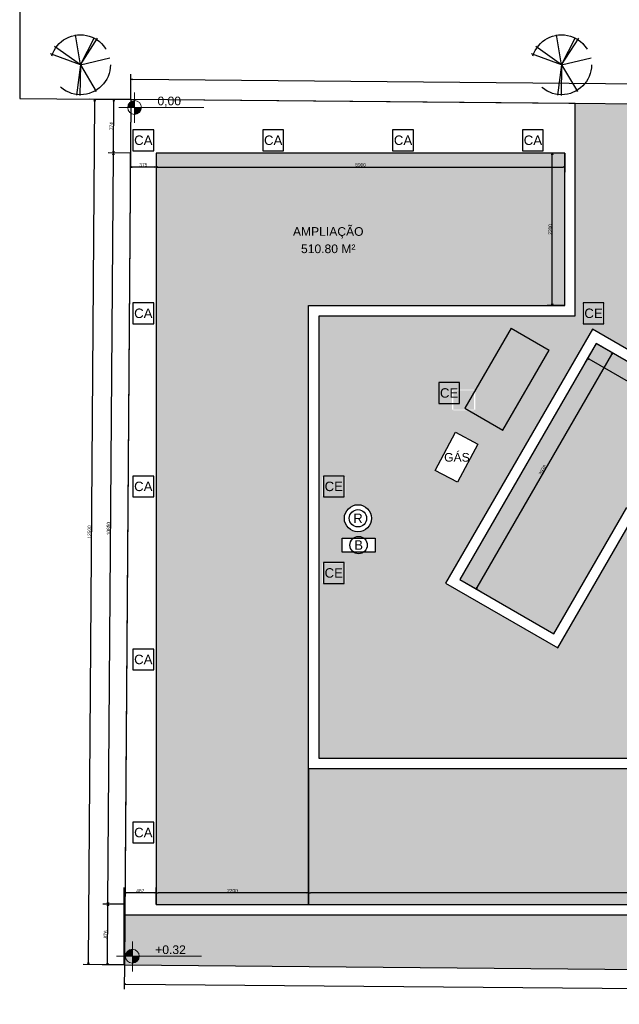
# Model space of a CAD drawing. Header units: millimetres. Extents: x -109 to 627, y -178 to 173.
# Tile 91 of 178: x 161 to 196, y -99 to -42. Entities that reach past the tile are written whole.
import ezdxf
from ezdxf.enums import TextEntityAlignment as Align

# ---------------------------------------------------------------- set-up
doc = ezdxf.new("R2010")
doc.units = ezdxf.units.MM
doc.linetypes.add('ACAD_ISO04W100', pattern=[30, 24, -3, 0, -3])
doc.linetypes.add('TRACEJADO_P', pattern=[0.1875, 0.125, -0.0625])
for name, color, linetype in [('A-PAREDE', 5, 'Continuous'), ('arvore', 74, 'Continuous'), ('BLOCOS', 3, 'Continuous')]:
    doc.layers.add(name, color=color, linetype=linetype)
doc.layers.add('ARQ - COTA_NÍVEL', color=2, linetype='Continuous', lineweight=5)
doc.styles.add('Arial_2', font='arial.ttf', dxfattribs={"height": 0.15})
doc.styles.add('GULIM', font='Gulim.ttf')
doc.styles.get("Standard").update_dxf_attribs({"font": 'arial.ttf'})
doc.dimstyles.new('GULIM-250', dxfattribs={"dimtxt": 0.2, "dimasz": 0.1, "dimexe": 0.3, "dimexo": 0, "dimgap": 0.025, "dimtad": 1, "dimdec": 0, "dimlfac": 250, "dimzin": 12, "dimdsep": 46, "dimtxsty": 'GULIM', "dimblk": 'OPEN30', "dimcen": 0, "dimclrd": 152, "dimclre": 152, "dimclrt": 152, "dimaunit": 1, "dimadec": 0, "dimazin": 0, "dimtfac": 1.875, "dimtdec": 0, "dimtmove": 2, "dimatfit": 3, "dimldrblk": 'OPEN30', "dimfxl": 0, "dimtolj": 1, "dimtzin": 12, "dimlwd": -1, "dimarcsym": 0})

# ---------------------------------------------------------------- blocks, each defined once
blk = doc.blocks.new('_Open30')
at = {"color": 0, "linetype": 'ByBlock', "lineweight": -2}
for p, q in [((-1, 0.27), (0, 0)), ((0, 0), (-1, -0.27)), ((0, 0), (-1, 0))]:
    blk.add_line(p, q, dxfattribs=at)
blk = doc.blocks.new('*D552')
at = {"color": 152, "lineweight": -2, "transparency": 16777216}
for p, q in [((167.415, -92.987), (166.141, -92.978)), ((167.39, -96.49), (166.115, -96.481))]:
    blk.add_line(p, q, dxfattribs=at)
at = {"color": 152, "transparency": 16777216}
blk.add_line((166.416, -96.383), (166.44, -93.08), dxfattribs=at)
at = {"layer": 'Defpoints', "color": 0, "transparency": 16777216}
for p in [(166.441, -92.98), (167.415, -92.987), (167.39, -96.49)]:
    blk.add_point(p, dxfattribs=at)
at = {"color": 152, "transparency": 16777216, "xscale": 0.1, "yscale": 0.1, "zscale": 0.1}
for p, rotation in [((166.441, -92.98), 89.58136189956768), ((166.415, -96.483), 269.5813618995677)]:
    blk.add_blockref('_Open30', p, dxfattribs=dict(at, rotation=rotation))
at = {"color": 152, "transparency": 16777216, "insert": (166.303, -94.73), "char_height": 0.2, "attachment_point": 5, "rotation": 89.5814, "style": 'GULIM'}
blk.add_mtext('\\A1;876', dxfattribs=at)
blk = doc.blocks.new('*D549')
at = {"color": 152, "transparency": 16777216}
blk.add_line((166.442, -92.88), (166.757, -49.681), dxfattribs=at)
at = {"color": 152, "lineweight": -2, "transparency": 16777216}
for p, q in [((167.732, -49.588), (166.458, -49.579)), ((167.415, -92.987), (166.141, -92.978))]:
    blk.add_line(p, q, dxfattribs=at)
at = {"layer": 'Defpoints', "color": 0, "transparency": 16777216}
for p in [(166.758, -49.581), (167.732, -49.588), (167.415, -92.987)]:
    blk.add_point(p, dxfattribs=at)
at = {"color": 152, "transparency": 16777216, "xscale": 0.1, "yscale": 0.1, "zscale": 0.1}
for p, rotation in [((166.758, -49.581), 89.58136189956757), ((166.441, -92.98), 269.5813618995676)]:
    blk.add_blockref('_Open30', p, dxfattribs=dict(at, rotation=rotation))
at = {"color": 152, "transparency": 16777216, "insert": (166.474, -71.279), "char_height": 0.2, "attachment_point": 5, "rotation": 89.5814, "style": 'GULIM'}
blk.add_mtext('\\A1;10850', dxfattribs=at)
blk = doc.blocks.new('*D550')
at = {"color": 152, "lineweight": -2, "transparency": 16777216}
for p, q in [((167.755, -46.491), (166.481, -46.482)), ((167.732, -49.588), (166.458, -49.579))]:
    blk.add_line(p, q, dxfattribs=at)
at = {"color": 152, "transparency": 16777216}
blk.add_line((166.759, -49.481), (166.78, -46.584), dxfattribs=at)
at = {"layer": 'Defpoints', "color": 0, "transparency": 16777216}
for p in [(166.781, -46.484), (167.755, -46.491), (167.732, -49.588)]:
    blk.add_point(p, dxfattribs=at)
at = {"color": 152, "transparency": 16777216, "xscale": 0.1, "yscale": 0.1, "zscale": 0.1}
for p, rotation in [((166.781, -46.484), 89.58136189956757), ((166.758, -49.581), 269.5813618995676)]:
    blk.add_blockref('_Open30', p, dxfattribs=dict(at, rotation=rotation))
at = {"color": 152, "transparency": 16777216, "insert": (166.644, -48.032), "char_height": 0.2, "attachment_point": 5, "rotation": 89.5814, "style": 'GULIM'}
blk.add_mtext('\\A1;774', dxfattribs=at)
blk = doc.blocks.new('*D553')
at = {"color": 152, "transparency": 16777216}
blk.add_line((165.31, -96.375), (165.674, -46.576), dxfattribs=at)
at = {"color": 152, "lineweight": -2, "transparency": 16777216}
for p, q in [((167.755, -46.491), (165.375, -46.474)), ((167.39, -96.49), (165.01, -96.473))]:
    blk.add_line(p, q, dxfattribs=at)
at = {"layer": 'Defpoints', "color": 0, "transparency": 16777216}
for p in [(165.675, -46.476), (167.755, -46.491), (167.39, -96.49)]:
    blk.add_point(p, dxfattribs=at)
at = {"color": 152, "transparency": 16777216, "xscale": 0.1, "yscale": 0.1, "zscale": 0.1}
for p, rotation in [((165.675, -46.476), 89.58136189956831), ((165.31, -96.475), 269.5813618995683)]:
    blk.add_blockref('_Open30', p, dxfattribs=dict(at, rotation=rotation))
at = {"color": 152, "transparency": 16777216, "insert": (165.367, -71.475), "char_height": 0.2, "attachment_point": 5, "rotation": 89.5814, "style": 'GULIM'}
blk.add_mtext('\\A1;12500', dxfattribs=at)
blk = doc.blocks.new('*D551')
at = {"color": 152, "lineweight": -2, "transparency": 16777216}
for p, q in [((167.732, -49.595), (167.732, -50.691)), ((169.231, -49.595), (169.231, -50.691))]:
    blk.add_line(p, q, dxfattribs=at)
at = {"color": 152, "transparency": 16777216}
blk.add_line((169.131, -50.391), (167.832, -50.391), dxfattribs=at)
at = {"layer": 'Defpoints', "color": 0, "transparency": 16777216}
for p in [(167.732, -49.595), (169.231, -49.595), (167.732, -50.391)]:
    blk.add_point(p, dxfattribs=at)
at = {"color": 152, "transparency": 16777216, "xscale": 0.1, "yscale": 0.1, "zscale": 0.1, "rotation": 180}
blk.add_blockref('_Open30', (167.732, -50.391), dxfattribs=at)
at = {"color": 152, "transparency": 16777216, "xscale": 0.1, "yscale": 0.1, "zscale": 0.1}
blk.add_blockref('_Open30', (169.231, -50.391), dxfattribs=at)
at = {"color": 152, "transparency": 16777216, "insert": (168.482, -50.266), "char_height": 0.2, "attachment_point": 5, "style": 'GULIM'}
blk.add_mtext('\\A1;375', dxfattribs=at)
blk = doc.blocks.new('*D554')
at = {"color": 152, "lineweight": -2, "transparency": 16777216}
for p, q in [((169.231, -49.595), (169.231, -50.691)), ((192.831, -49.595), (192.831, -50.691))]:
    blk.add_line(p, q, dxfattribs=at)
at = {"color": 152, "transparency": 16777216}
blk.add_line((169.331, -50.391), (192.731, -50.391), dxfattribs=at)
at = {"layer": 'Defpoints', "color": 0, "transparency": 16777216}
for p in [(169.231, -49.595), (192.831, -49.595), (192.831, -50.391)]:
    blk.add_point(p, dxfattribs=at)
at = {"color": 152, "transparency": 16777216, "xscale": 0.1, "yscale": 0.1, "zscale": 0.1, "rotation": 180}
blk.add_blockref('_Open30', (169.231, -50.391), dxfattribs=at)
at = {"color": 152, "transparency": 16777216, "xscale": 0.1, "yscale": 0.1, "zscale": 0.1}
blk.add_blockref('_Open30', (192.831, -50.391), dxfattribs=at)
at = {"color": 152, "transparency": 16777216, "insert": (181.031, -50.266), "char_height": 0.2, "attachment_point": 5, "style": 'GULIM'}
blk.add_mtext('\\A1;5900', dxfattribs=at)
blk = doc.blocks.new('*D555')
at = {"color": 152, "lineweight": -2, "transparency": 16777216}
for p, q in [((167.755, -46.491), (167.768, -45.018)), ((267.812, -47.366), (267.825, -45.892))]:
    blk.add_line(p, q, dxfattribs=at)
at = {"color": 152, "transparency": 16777216}
blk.add_line((167.865, -45.319), (267.722, -46.191), dxfattribs=at)
at = {"layer": 'Defpoints', "color": 0, "transparency": 16777216}
for p in [(167.755, -46.491), (267.822, -46.192), (267.812, -47.366)]:
    blk.add_point(p, dxfattribs=at)
at = {"color": 152, "transparency": 16777216, "xscale": 0.1, "yscale": 0.1, "zscale": 0.1}
for p, rotation in [((167.765, -45.318), 179.4993539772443), ((267.822, -46.192), 359.4993539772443)]:
    blk.add_blockref('_Open30', p, dxfattribs=dict(at, rotation=rotation))
at = {"color": 152, "transparency": 16777216, "insert": (217.795, -45.63), "char_height": 0.2, "attachment_point": 5, "rotation": 359.4994, "style": 'GULIM'}
blk.add_mtext('\\A1;25015', dxfattribs=at)
blk = doc.blocks.new('*D557')
at = {"color": 152, "lineweight": -2, "transparency": 16777216}
for p, q in [((167.39, -96.49), (167.378, -97.896)), ((267.091, -97.361), (267.079, -98.767))]:
    blk.add_line(p, q, dxfattribs=at)
at = {"color": 152, "transparency": 16777216}
blk.add_line((167.48, -97.597), (266.982, -98.466), dxfattribs=at)
at = {"layer": 'Defpoints', "color": 0, "transparency": 16777216}
for p in [(167.39, -96.49), (267.091, -97.361), (267.082, -98.467)]:
    blk.add_point(p, dxfattribs=at)
at = {"color": 152, "transparency": 16777216, "xscale": 0.1, "yscale": 0.1, "zscale": 0.1}
for p, rotation in [((167.38, -97.596), 179.4993537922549), ((267.082, -98.467), 359.4993537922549)]:
    blk.add_blockref('_Open30', p, dxfattribs=dict(at, rotation=rotation))
at = {"color": 152, "transparency": 16777216, "insert": (217.232, -97.907), "char_height": 0.2, "attachment_point": 5, "rotation": 359.4994, "style": 'GULIM'}
blk.add_mtext('\\A1;24926', dxfattribs=at)
blk = doc.blocks.new('*D558')
at = {"color": 152, "lineweight": -2, "transparency": 16777216}
for p, q in [((178.031, -92.995), (178.031, -92.027)), ((235.231, -92.995), (235.231, -92.027))]:
    blk.add_line(p, q, dxfattribs=at)
at = {"color": 152, "transparency": 16777216}
blk.add_line((235.131, -92.327), (178.131, -92.327), dxfattribs=at)
at = {"layer": 'Defpoints', "color": 0, "transparency": 16777216}
for p in [(178.031, -92.327), (178.031, -92.995), (235.231, -92.995)]:
    blk.add_point(p, dxfattribs=at)
at = {"color": 152, "transparency": 16777216, "xscale": 0.1, "yscale": 0.1, "zscale": 0.1, "rotation": 180}
blk.add_blockref('_Open30', (178.031, -92.327), dxfattribs=at)
at = {"color": 152, "transparency": 16777216, "xscale": 0.1, "yscale": 0.1, "zscale": 0.1}
blk.add_blockref('_Open30', (235.231, -92.327), dxfattribs=at)
at = {"color": 152, "transparency": 16777216, "insert": (206.631, -92.202), "char_height": 0.2, "attachment_point": 5, "style": 'GULIM'}
blk.add_mtext('\\A1;14300', dxfattribs=at)
blk = doc.blocks.new('*D559')
at = {"color": 152, "lineweight": -2, "transparency": 16777216}
for p, q in [((169.231, -92.995), (169.231, -92.027)), ((178.031, -92.995), (178.031, -92.027))]:
    blk.add_line(p, q, dxfattribs=at)
at = {"color": 152, "transparency": 16777216}
blk.add_line((177.931, -92.327), (169.331, -92.327), dxfattribs=at)
at = {"layer": 'Defpoints', "color": 0, "transparency": 16777216}
for p in [(169.231, -92.327), (169.231, -92.995), (178.031, -92.995)]:
    blk.add_point(p, dxfattribs=at)
at = {"color": 152, "transparency": 16777216, "xscale": 0.1, "yscale": 0.1, "zscale": 0.1, "rotation": 180}
blk.add_blockref('_Open30', (169.231, -92.327), dxfattribs=at)
at = {"color": 152, "transparency": 16777216, "xscale": 0.1, "yscale": 0.1, "zscale": 0.1}
blk.add_blockref('_Open30', (178.031, -92.327), dxfattribs=at)
at = {"color": 152, "transparency": 16777216, "insert": (173.631, -92.202), "char_height": 0.2, "attachment_point": 5, "style": 'GULIM'}
blk.add_mtext('\\A1;2200', dxfattribs=at)
blk = doc.blocks.new('*D560')
at = {"color": 152, "lineweight": -2, "transparency": 16777216}
for p, q in [((167.385, -96.49), (167.385, -92.027)), ((169.231, -92.995), (169.231, -92.027))]:
    blk.add_line(p, q, dxfattribs=at)
at = {"color": 152, "transparency": 16777216}
blk.add_line((169.131, -92.327), (167.485, -92.327), dxfattribs=at)
at = {"layer": 'Defpoints', "color": 0, "transparency": 16777216}
for p in [(167.385, -92.327), (169.231, -92.995), (167.385, -96.49)]:
    blk.add_point(p, dxfattribs=at)
at = {"color": 152, "transparency": 16777216, "xscale": 0.1, "yscale": 0.1, "zscale": 0.1, "rotation": 180}
blk.add_blockref('_Open30', (167.385, -92.327), dxfattribs=at)
at = {"color": 152, "transparency": 16777216, "xscale": 0.1, "yscale": 0.1, "zscale": 0.1}
blk.add_blockref('_Open30', (169.231, -92.327), dxfattribs=at)
at = {"color": 152, "transparency": 16777216, "insert": (168.308, -92.202), "char_height": 0.2, "attachment_point": 5, "style": 'GULIM'}
blk.add_mtext('\\A1;462', dxfattribs=at)
blk = doc.blocks.new('*D566')
at = {"color": 152, "lineweight": -2, "transparency": 16777216}
for p, q in [((194.634, -60.581), (195.845, -61.28)), ((186.759, -74.221), (187.97, -74.92))]:
    blk.add_line(p, q, dxfattribs=at)
at = {"color": 152, "transparency": 16777216}
blk.add_line((187.76, -74.683), (195.535, -61.216), dxfattribs=at)
at = {"layer": 'Defpoints', "color": 0, "transparency": 16777216}
for p in [(194.634, -60.581), (195.585, -61.13), (186.759, -74.221)]:
    blk.add_point(p, dxfattribs=at)
at = {"color": 152, "transparency": 16777216, "xscale": 0.1, "yscale": 0.1, "zscale": 0.1}
for p, rotation in [((195.585, -61.13), 59.99999999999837), ((187.71, -74.77), 239.9999999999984)]:
    blk.add_blockref('_Open30', p, dxfattribs=dict(at, rotation=rotation))
at = {"color": 152, "transparency": 16777216, "insert": (191.539, -67.887), "char_height": 0.2, "attachment_point": 5, "rotation": 60, "style": 'GULIM'}
blk.add_mtext('\\A1;3938', dxfattribs=at)
blk = doc.blocks.new('*D567')
at = {"color": 152, "lineweight": -2, "transparency": 16777216}
for p, q in [((194.634, -60.581), (193.987, -61.702)), ((200.068, -63.718), (199.421, -64.839))]:
    blk.add_line(p, q, dxfattribs=at)
at = {"color": 152, "transparency": 16777216}
blk.add_line((199.485, -64.529), (194.223, -61.492), dxfattribs=at)
at = {"layer": 'Defpoints', "color": 0, "transparency": 16777216}
for p in [(194.634, -60.581), (194.137, -61.442), (200.068, -63.718)]:
    blk.add_point(p, dxfattribs=at)
at = {"color": 152, "transparency": 16777216, "xscale": 0.1, "yscale": 0.1, "zscale": 0.1}
for p, rotation in [((194.137, -61.442), 149.9999999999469), ((199.571, -64.579), 329.9999999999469)]:
    blk.add_blockref('_Open30', p, dxfattribs=dict(at, rotation=rotation))
at = {"color": 152, "transparency": 16777216, "insert": (196.917, -62.902), "char_height": 0.2, "attachment_point": 5, "rotation": 330, "style": 'GULIM'}
blk.add_mtext('\\A1;1569', dxfattribs=at)
blk = doc.blocks.new('*D577')
at = {"color": 152, "lineweight": -2, "transparency": 16777216}
for p, q in [((192.831, -49.595), (191.803, -49.595)), ((192.831, -58.395), (191.803, -58.395))]:
    blk.add_line(p, q, dxfattribs=at)
at = {"color": 152, "transparency": 16777216}
blk.add_line((192.103, -58.295), (192.103, -49.695), dxfattribs=at)
at = {"layer": 'Defpoints', "color": 0, "transparency": 16777216}
for p in [(192.103, -49.595), (192.831, -49.595), (192.831, -58.395)]:
    blk.add_point(p, dxfattribs=at)
at = {"color": 152, "transparency": 16777216, "xscale": 0.1, "yscale": 0.1, "zscale": 0.1}
for p, rotation in [((192.103, -49.595), 90), ((192.103, -58.395), 270)]:
    blk.add_blockref('_Open30', p, dxfattribs=dict(at, rotation=rotation))
at = {"color": 152, "transparency": 16777216, "insert": (191.978, -53.995), "char_height": 0.2, "attachment_point": 5, "rotation": 90, "style": 'GULIM'}
blk.add_mtext('\\A1;2200', dxfattribs=at)
blk = doc.blocks.new('Elevações de ponto - Cota de Nível 1-825078-NÍVEL 1')
at = {"layer": 'ARQ - COTA_NÍVEL'}
h = blk.add_hatch(color=256, dxfattribs=at)
edge = h.paths.add_edge_path(flags=0)
edge.add_line((0, 0.00228), (0, 0.00068))
edge.add_line((0, 0.00068), (-0.0016, 0.00068))
edge.add_arc((0, 0.00068), 0.0016, 90, 180, ccw=False)
h = blk.add_hatch(color=256, dxfattribs=at)
edge = h.paths.add_edge_path(flags=0)
edge.add_arc((0, 0.00068), 0.0016, 270, 360, ccw=False)
edge.add_line((0, -0.00092), (0, 0.00068))
edge.add_line((0, 0.00068), (0.0016, 0.00068))
for p, q in [((0, 0.00411), (0, -0.00284)), ((0, -0.00218), (0, 0.00308)), ((0, 0.00068), (0, 0.00228)), ((-0.00366, 0.00068), (0.016, 0.00068)), ((-0.0016, 0.00068), (0, 0.00068)), ((0.0016, 0.00068), (0, 0.00068)), ((0, 0.00068), (0, -0.00092))]:
    blk.add_line(p, q, dxfattribs=at)
blk.add_circle((0, 0.00068), 0.0016, dxfattribs=at)
for start, end in [(90, 180), (270, 360)]:
    blk.add_arc((0, 0.00068), 0.0016, start, end, dxfattribs=at)
blk = doc.blocks.new('A$C49980CD7')
at = {"layer": 'arvore', "linetype": 'TRACEJADO_P', "ltscale": 35}
for q in [(1.589, 3.865), (2.802, 3.692), (3.004, 3.663), (0.001, 2.654), (0.261, 3.115), (1.647, 0.029), (1.878, 0), (3.783, 2.394), (2.917, 0.26)]:
    blk.add_line((1.906, 1.961), q, dxfattribs=at)
blk.add_circle((1.906, 1.961), 1.906, dxfattribs=at)

msp = doc.modelspace()

# ---------------------------------------------------------------- hatches: boundary and pattern name
h = msp.add_hatch()
h.set_pattern_fill('GRASS', color=81, scale=0.025)
h.set_pattern_definition([(90, (-239.80686, -96.14865), (-0.4490128, 0.4490128), [0.1190625, -0.7789631]), (45, (-239.80686, -96.14865), (-0.4490128, 0.4490128), [0.1190625, -0.5159375]), (135, (-239.80686, -96.14865), (-0.4490128, -0.4490128), [0.1190625, -0.5159375])])
h.paths.add_polyline_path([(245.27638, -53.46251), (261.88082, -82.21199), (241.79082, -93.81509), (225.18638, -65.06561)], flags=16)
h.paths.add_polyline_path([(245.05689, -54.28216), (261.06117, -81.9925), (242.01031, -92.99544), (226.00603, -65.2851)], flags=0)
h.paths.add_polyline_path([(218.77747, -47.66034), (217.52747, -47.66034), (217.52747, -47.16034), (218.77747, -47.16034)], flags=16)
h.paths.add_polyline_path([(217.02747, -47.66034), (216.15247, -47.66034), (216.15247, -47.16034), (217.02747, -47.16034)], flags=16)
h.paths.add_polyline_path([(187.58132, -63.24544), (187.58132, -64.44544), (186.38132, -64.44544), (186.38132, -63.24544)], flags=16)
h.paths.add_polyline_path([(193.88132, -59.44544), (193.88132, -58.24544), (195.08132, -58.24544), (195.08132, -59.44544)], flags=16)
h.paths.add_polyline_path([(180.08132, -68.24544), (180.08132, -69.44544), (178.88132, -69.44544), (178.88132, -68.24544)], flags=16)
edge = h.paths.add_edge_path(flags=16)
edge.add_arc((180.87891, -70.68719), 0.78667, 0, 360)
h.paths.add_polyline_path([(181.86558, -71.83427), (181.86558, -72.63427), (179.96558, -72.63427), (179.96558, -71.83427)], flags=16)
h.paths.add_polyline_path([(180.08132, -73.24544), (180.08132, -74.44544), (178.88132, -74.44544), (178.88132, -73.24544)], flags=16)
edge = h.paths.add_edge_path(flags=17)
edge.add_arc((206.31998, -67.1144), 6.52543, 98.739481, 146.35154)
edge.add_line((200.88787, -63.49868), (198.67921, -67.32419))
edge.add_line((198.67921, -67.32419), (201.01271, -68.67143))
edge.add_line((201.01271, -68.67143), (202.18491, -66.64112))
edge.add_line((202.18491, -66.64112), (205.32849, -66.64112))
edge.add_line((205.32849, -66.64112), (205.32849, -60.66473))
edge = h.paths.add_edge_path(flags=17)
edge.add_arc((206.84835, -67.11438), 6.52543, 33.673306, 81.361263)
edge.add_line((207.82849, -60.66298), (207.82849, -66.64112))
edge.add_line((207.82849, -66.64112), (210.97773, -66.64112))
edge.add_line((210.97773, -66.64112), (212.14994, -68.67143))
edge.add_line((212.14994, -68.67143), (214.48755, -67.32181))
edge.add_line((214.48755, -67.32181), (212.27889, -63.49631))
h.paths.add_polyline_path([(242.00165, -74.59571), (245.40189, -74.59571), (245.40189, -73.82985), (242.00165, -73.82985)], flags=0)
h.paths.add_polyline_path([(241.81543, -73.62675), (245.58811, -73.62675), (245.58811, -72.67467), (241.81543, -72.67467)], flags=0)
h.paths.add_polyline_path([(186.31545, -64.4175), (187.65018, -64.4175), (187.65018, -63.29054), (186.31545, -63.29054)], flags=16)
h.paths.add_polyline_path([(193.81545, -59.4175), (195.15018, -59.4175), (195.15018, -58.29054), (193.81545, -58.29054)], flags=16)
h.paths.add_polyline_path([(178.81545, -74.4175), (180.15018, -74.4175), (180.15018, -73.29054), (178.81545, -73.29054)], flags=16)
h.paths.add_polyline_path([(178.81545, -69.4175), (180.15018, -69.4175), (180.15018, -68.29054), (178.81545, -68.29054)], flags=16)
h.paths.add_polyline_path([(262.71192, -52.3146), (262.71192, -58.8146), (256.21192, -58.8146), (256.21192, -52.3146)], flags=16)
edge = h.paths.add_edge_path()
edge.add_line((224.1596, -46.98427), (224.17543, -46.98427))
edge.add_line((224.17543, -46.98427), (215.71934, -46.91038))
edge.add_line((215.71934, -46.91038), (211.11515, -51.51457))
edge.add_line((211.11515, -51.51457), (211.11515, -52.24527))
edge.add_line((211.11515, -52.24527), (207.82849, -52.24527))
edge.add_line((207.82849, -52.24527), (207.82849, -58.14233))
edge.add_arc((206.84835, -67.11438), 9.02543, 32.654949, 83.765493, ccw=False)
edge.add_line((214.44718, -62.24445), (218.75243, -59.75881))
edge.add_line((218.75243, -59.75881), (227.22606, -74.43557))
edge.add_line((227.22606, -74.43557), (220.76966, -78.20275))
edge.add_line((220.76966, -78.20275), (216.53755, -70.87252))
edge.add_line((216.53755, -70.87252), (214.19994, -72.22214))
edge.add_line((214.19994, -72.22214), (215.37406, -74.25578))
edge.add_line((215.37406, -74.25578), (210.97773, -81.87044))
edge.add_line((210.97773, -81.87044), (208.63132, -81.87044))
edge.add_line((208.63132, -81.87044), (208.63132, -84.57044))
edge.add_line((208.63132, -84.57044), (235.83132, -84.57044))
edge.add_line((235.83132, -84.57044), (235.83132, -93.59544))
edge.add_line((235.83132, -93.59544), (167.41094, -93.59544))
edge.add_line((167.41094, -93.59544), (167.38979, -96.48999))
edge.add_line((167.38979, -96.48999), (267.09127, -97.36119))
edge.add_line((267.09127, -97.36119), (267.81188, -47.36558))
edge.add_line((267.81188, -47.36558), (226.6596, -47.00598))
edge.add_line((226.6596, -47.00598), (226.6596, -49.48427))
edge.add_line((226.6596, -49.48427), (224.1596, -49.48427))
edge.add_line((224.1596, -49.48427), (224.1596, -46.98427))
h.paths.add_polyline_path([(186.5195, -65.7088), (187.80392, -66.3991), (186.62907, -68.60585), (185.34465, -67.91555)])
edge = h.paths.add_edge_path()
edge.add_line((194.41433, -59.76118), (198.71963, -62.24685))
edge.add_arc((206.31998, -67.1144), 9.02543, 96.306943, 147.362997, ccw=False)
edge.add_line((205.32849, -58.14359), (205.32849, -52.24527))
edge.add_line((205.32849, -52.24527), (202.11515, -52.24527))
edge.add_line((202.11515, -52.24527), (202.11515, -51.49527))
edge.add_line((202.11515, -51.49527), (199.08132, -48.46144))
edge.add_line((199.08132, -48.46144), (199.08132, -49.44544))
edge.add_line((199.08132, -49.44544), (197.88132, -49.44544))
edge.add_line((197.88132, -49.44544), (197.88132, -48.24544))
edge.add_line((197.88132, -48.24544), (198.86532, -48.24544))
edge.add_line((198.86532, -48.24544), (197.36992, -46.75004))
edge.add_line((197.36992, -46.75004), (193.43132, -46.71563))
edge.add_line((193.43132, -46.71563), (193.43132, -58.99544))
edge.add_line((193.43132, -58.99544), (178.63132, -58.99544))
edge.add_line((178.63132, -58.99544), (178.63132, -84.57044))
edge.add_line((178.63132, -84.57044), (204.53132, -84.57044))
edge.add_line((204.53132, -84.57044), (204.53132, -81.87044))
edge.add_line((204.53132, -81.87044), (202.18491, -81.87044))
edge.add_line((202.18491, -81.87044), (197.78847, -74.25558))
edge.add_line((197.78847, -74.25558), (198.96253, -72.22205))
edge.add_line((198.96253, -72.22205), (196.62921, -70.8749))
edge.add_line((196.62921, -70.8749), (192.41287, -78.17781))
edge.add_line((192.41287, -78.17781), (185.93933, -74.44031))
edge.add_line((185.93933, -74.44031), (194.41433, -59.76118))
at = {"true_color": 0xf27172}
h = msp.add_hatch(color=11, dxfattribs=at)
h.dxf.hatch_style = 1
h.paths.add_polyline_path([(192.83132, -49.59544), (169.23132, -49.59544), (169.23132, -92.99544), (178.03132, -92.99544), (178.03132, -85.17044), (178.03132, -58.39544), (192.83132, -58.39544)])
h.paths.add_polyline_path([(177.46154, -55.50108), (180.86178, -55.50108), (180.86178, -54.73522), (177.46154, -54.73522)], flags=24)
h.paths.add_polyline_path([(176.93502, -54.69676), (181.3883, -54.69676), (181.3883, -53.56716), (176.93502, -53.56716)], flags=24)
h = msp.add_hatch()
h.set_pattern_fill('HONEY', color=211, scale=0.125)
h.set_pattern_definition([(0, (-239.80686, -96.14865), (0.5953125, 0.34370383), [0.396875, -0.79375]), (120, (-239.80686, -96.14865), (-0.5953125, 0.34370383), [0.396875, -0.79375]), (60, (-239.80686, -96.14865), (1e-09, 0.68740766), [-0.79375, 0.396875])])
h.paths.add_polyline_path([(178.03132, -92.99544), (235.23132, -92.99544), (235.23132, -85.17044), (208.03132, -85.17044), (208.03132, -81.27044), (210.63132, -81.27044), (214.68124, -74.25578), (213.38033, -72.00253), (216.75717, -70.05291), (220.98789, -77.38075), (226.40782, -74.21833), (218.53282, -60.57843), (213.09851, -63.71593), (215.30716, -67.54143), (211.93032, -69.49105), (210.63132, -67.24112), (202.53132, -67.24112), (201.23232, -69.49105), (197.85959, -67.5438), (200.06825, -63.7183), (194.63394, -60.5808), (186.75894, -74.2207), (192.19325, -77.3582), (196.40959, -70.05528), (199.78215, -72.00243), (198.48129, -74.25558), (202.53132, -81.27044), (205.13132, -81.27044), (205.13132, -85.17044), (178.03132, -85.17044)])

# ---------------------------------------------------------------- linework, layer by layer
at = {"color": 1, "linetype": 'ACAD_ISO04W100', "ltscale": 15}
msp.add_line((161.3435, -26.43448), (161.3435, -46.43524), dxfattribs=at)
at = {"linetype": 'Continuous'}
for p, q in [((167.75512, -46.49126), (167.38979, -96.48999)), ((267.81188, -47.36558), (167.75512, -46.49126)), ((167.38979, -96.48999), (267.09127, -97.36119))]:
    msp.add_line(p, q, dxfattribs=at)
at = {"color": 2}
for points in [[(204.53132, -84.57044), (178.63132, -84.57044), (178.63132, -58.99544), (193.43132, -58.99544), (193.43132, -46.71563), (167.75512, -46.49126), (167.41094, -93.59544), (235.83132, -93.59544)], [(198.71963, -62.24685), (194.41433, -59.76118), (185.93933, -74.44031), (192.41287, -78.17781), (196.62921, -70.8749)]]:
    msp.add_lwpolyline(points, dxfattribs=at)
at = {"color": 1}
for points in [[(167.88132, -49.44544), (169.08132, -49.44544), (169.08132, -48.24544), (167.88132, -48.24544)], [(175.38132, -49.44544), (176.58132, -49.44544), (176.58132, -48.24544), (175.38132, -48.24544)], [(182.88132, -49.44544), (184.08132, -49.44544), (184.08132, -48.24544), (182.88132, -48.24544)], [(190.38132, -49.44544), (191.58132, -49.44544), (191.58132, -48.24544), (190.38132, -48.24544)], [(167.88132, -59.44544), (169.08132, -59.44544), (169.08132, -58.24544), (167.88132, -58.24544)], [(193.88132, -59.44544), (195.08132, -59.44544), (195.08132, -58.24544), (193.88132, -58.24544)], [(185.54354, -64.04908), (186.74354, -64.04908), (186.74354, -62.84908), (185.54354, -62.84908)], [(167.88132, -69.44544), (169.08132, -69.44544), (169.08132, -68.24544), (167.88132, -68.24544)], [(178.88132, -69.44544), (180.08132, -69.44544), (180.08132, -68.24544), (178.88132, -68.24544)], [(178.88132, -74.44544), (180.08132, -74.44544), (180.08132, -73.24544), (178.88132, -73.24544)], [(167.88132, -79.44544), (169.08132, -79.44544), (169.08132, -78.24544), (167.88132, -78.24544)], [(167.88132, -89.44544), (169.08132, -89.44544), (169.08132, -88.24544), (167.88132, -88.24544)]]:
    msp.add_lwpolyline(points, close=True, dxfattribs=at)
at = {"color": 5}
msp.add_lwpolyline([(178.03132, -92.99544), (178.03132, -58.39544), (192.83132, -58.39544), (192.83132, -49.59544), (169.23132, -49.59544), (169.23132, -92.99544)], close=True, dxfattribs=at)
for points in [[(200.06825, -63.7183), (194.63394, -60.5808), (186.75894, -74.2207), (192.19325, -77.3582), (196.40959, -70.05528)], [(205.13132, -85.17044), (178.03132, -85.17044), (178.03132, -92.99544), (235.23132, -92.99544)]]:
    msp.add_lwpolyline(points, dxfattribs=at)
msp.add_lwpolyline([(186.5195, -65.7088), (187.80392, -66.3991), (186.62907, -68.60585), (185.34465, -67.91555)], close=True)
at = {"color": 2}
msp.add_lwpolyline([(179.96558, -71.83427), (181.86558, -71.83427), (181.86558, -72.63427), (179.96558, -72.63427)], close=True, dxfattribs=at)
at = {"color": 4}
msp.add_circle((180.87891, -70.68719), 0.78667, dxfattribs=at)
at = {"color": 1}
for centre in [(180.87891, -70.68719), (180.91558, -72.23427)]:
    msp.add_circle(centre, 0.5, dxfattribs=at)
at = {"layer": 'A-PAREDE', "color": 4}
for p, q in [((189.71708, -59.70577), (187.04592, -64.33236)), ((189.71708, -59.70577), (191.9188, -60.97693)), ((189.23531, -65.59641), (191.9188, -60.97693)), ((187.04592, -64.33236), (189.23531, -65.59641)), ((187.06092, -64.34102), (189.23531, -65.59641))]:
    msp.add_line(p, q, dxfattribs=at)
at = {"layer": 'BLOCOS'}
msp.add_line((161.3435, -46.43524), (167.75512, -46.49126), dxfattribs=at)

# ---------------------------------------------------------------- block references
at = {"linetype": 'Continuous', "xscale": 0.9074429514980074, "yscale": 0.9074429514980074, "zscale": 0.9074429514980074}
for p in [(163.11978, -46.26018), (190.90618, -46.26018)]:
    msp.add_blockref('A$C49980CD7', p, dxfattribs=at)
at = {"layer": 'ARQ - COTA_NÍVEL', "xscale": 249.9999999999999, "yscale": 249.9999999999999, "zscale": 249.9999999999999}
for p in [(167.97934, -47.12089), (167.84901, -96.16064)]:
    msp.add_blockref('Elevações de ponto - Cota de Nível 1-825078-NÍVEL 1', p, dxfattribs=at)

# ---------------------------------------------------------------- texts
at = {"color": 2}
for s, p in [('AMPLIAÇÃO', (179.16166, -54.36491)), ('510.80 M²', (179.16166, -55.36491)), ('GÁS', (186.59202, -67.41384))]:
    msp.add_text(s, height=0.5, dxfattribs=at).set_placement(p, align=Align.CENTER)
at = {"color": 1, "width": 22.1613591, "attachment_point": 5}
for s, insert, char_height in [('CA', (168.48132, -48.84544), 0.546875), ('CA', (175.98132, -48.84544), 0.546875), ('CA', (183.48132, -48.84544), 0.546875), ('CA', (190.98132, -48.84544), 0.546875), ('CA', (168.48132, -58.84544), 0.546875), ('CE', (194.48132, -58.84544), 0.546875), ('CE', (186.14354, -63.44908), 0.546875), ('CA', (168.48132, -68.84544), 0.546875), ('CE', (179.48132, -68.84544), 0.546875), ('R', (180.87891, -70.68719), 0.54688), ('B', (180.91558, -72.23427), 0.54688), ('CE', (179.48132, -73.84544), 0.546875), ('CA', (168.48132, -78.84544), 0.546875), ('CA', (168.48132, -88.84544), 0.546875)]:
    msp.add_mtext(s, dxfattribs=dict(at, insert=insert, char_height=char_height))
at = {"layer": 'ARQ - COTA_NÍVEL', "char_height": 0.5, "width": 1.6282662, "attachment_point": 1, "line_spacing_factor": 0.941778, "style": 'Arial_2'}
for s, insert in [('0,00', (169.3009, -46.32323)), ('+0.32', (169.17056, -95.36298))]:
    msp.add_mtext(s, dxfattribs=dict(at, insert=insert))

# ---------------------------------------------------------------- dimensions: what is measured, and where the dimension line sits
for p1, p2, distance, picture, middle in [((167.75512, -46.49126), (267.81188, -47.36558), 1.17327, '*D555', (217.79484, -45.6302)), ((167.38979, -96.48999), (167.75512, -46.49126), 2.08012, '*D553', (165.36739, -71.47451)), ((192.83132, -58.39544), (192.83132, -49.59544), 0.72814, '*D577', (191.97818, -53.99544)), ((186.7589421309, -74.220698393), (194.6339421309, -60.5807982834), -1.0981640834, '*D566', (191.5392269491, -67.8873303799)), ((200.06825, -63.7183), (194.63394, -60.5808), 0.99411, '*D567', (196.91654, -62.90222)), ((235.23132, -92.99544), (178.03132, -92.99544), -0.66883, '*D558', (206.63132, -92.20161)), ((167.38979, -96.48999), (167.41538, -92.98701), 0.97456, '*D552', (166.30306, -94.73046)), ((167.38979, -96.48999), (267.09127, -97.36119), -1.10606, '*D557', (217.23196, -97.90661))]:
    dim = msp.add_aligned_dim(p1=p1, p2=p2, distance=distance, dimstyle='GULIM-250')
    dim.commit()
    dim.dimension.update_dxf_attribs({"geometry": picture, "text_midpoint": middle})
for base, p1, p2, picture, middle in [((166.78058, -46.48414), (167.73249, -49.58787), (167.75511, -46.49126), '*D550', (166.64427, -48.03154)), ((166.75796, -49.58075), (167.41538, -92.98701), (167.73249, -49.58787), '*D549', (166.47441, -71.27941))]:
    dim = msp.add_linear_dim(base=base, p1=p1, p2=p2, angle=269.581362, dimstyle='GULIM-250')
    dim.commit()
    dim.dimension.update_dxf_attribs({"geometry": picture, "text_midpoint": middle})
for base, p1, p2, picture, middle in [((167.73243, -50.39092), (169.23132, -49.59544), (167.73243, -49.59544), '*D551', (168.48188, -50.26592)), ((192.83132, -50.39092), (169.23132, -49.59544), (192.83132, -49.59544), '*D554', (181.03132, -50.26592)), ((167.38477, -92.32661), (169.23132, -92.99544), (167.38477, -96.48994), '*D560', (168.30805, -92.20161)), ((169.23132, -92.32661), (178.03132, -92.99544), (169.23132, -92.99544), '*D559', (173.63132, -92.20161))]:
    dim = msp.add_linear_dim(base=base, p1=p1, p2=p2, dimstyle='GULIM-250')
    dim.commit()
    dim.dimension.update_dxf_attribs({"geometry": picture, "text_midpoint": middle})

doc.saveas('drawing.dxf')
